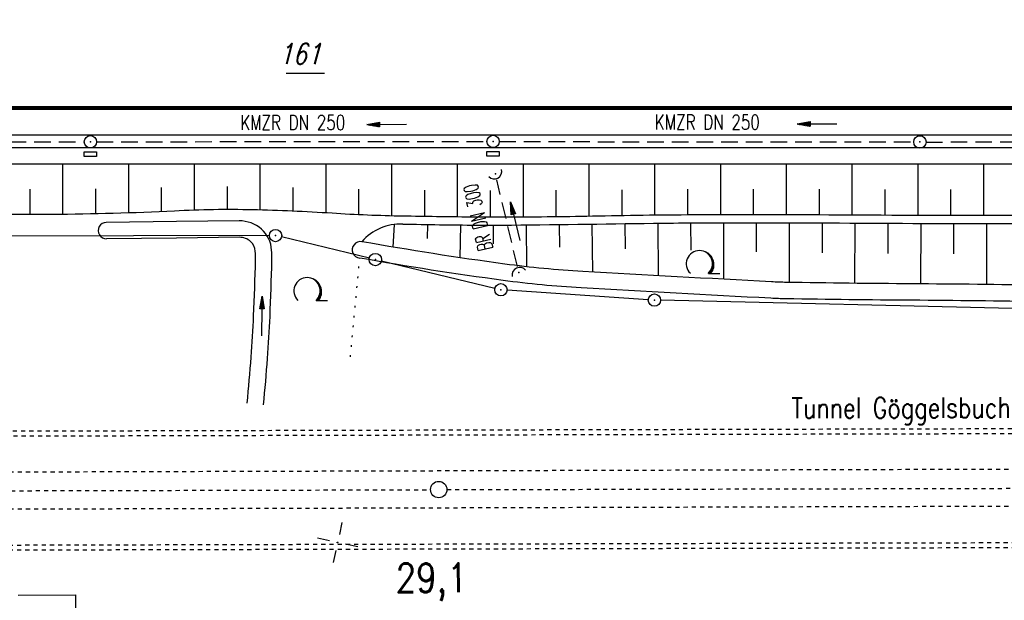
# Model space of a CAD drawing. Extents: x 0 to 1135, y 0 to 420.
# Tile 8 of 61: x 168 to 288, y 140 to 211. Entities that reach past the tile are written whole.
import ezdxf
from ezdxf.enums import TextEntityAlignment as Align

# ---------------------------------------------------------------- set-up
doc = ezdxf.new("R2010")
doc.units = 0
doc.header["$LTSCALE"] = 2
doc.header["$MEASUREMENT"] = 0
for name, pattern in [('ACAD_ISO03W100', [0.5, 0.25, -0.25]), ('ACAD_ISO05W100', [0.5, 0.25, -0.25]), ('AUSGEZOGEN', [0]), ('GESTRICH-X2', [1.5, 1, -0.5]), ('PUNKTX2_STR', [0.6, 0.1, -0.5])]:
    doc.linetypes.add(name, pattern=pattern)
doc.layers.get('0').update_dxf_attribs({"color": 8, "linetype": 'AUSGEZOGEN'})
for name, color, linetype in [('Bahnachse', 7, 'CONTINUOUS'), ('BOESCHG', 8, 'AUSGEZOGEN'), ('DURCHL', 200, 'GESTRICH-X2'), ('FBRTOP', 8, 'AUSGEZOGEN'), ('FLSTNR-BAB', 7, 'AUSGEZOGEN'), ('Gleisachsen', 7, 'CONTINUOUS'), ('GRENZL-BAB', 7, 'AUSGEZOGEN'), ('GRENZP-BAB', 7, 'AUSGEZOGEN'), ('KANAL', 200, 'GESTRICH-X2'), ('MULDE', 8, 'AUSGEZOGEN'), ('NETZ', 250, 'AUSGEZOGEN'), ('NUTZUNG', 8, 'PUNKTX2_STR'), ('PFEIL', 200, 'CONTINUOUS'), ('PFEILTOP', 8, 'AUSGEZOGEN'), ('SCHSYMBOL', 200, 'AUSGEZOGEN'), ('TEXTO', 200, 'CONTINUOUS'), ('TUNNEL', 15, 'CONTINUOUS'), ('WALD', 8, 'AUSGEZOGEN'), ('Wege', 15, 'CONTINUOUS')]:
    doc.layers.add(name, color=color, linetype=linetype)
doc.styles.add('ROMANS', font='romans.shx', dxfattribs={"width": 0.8})

# ---------------------------------------------------------------- blocks, each defined once
blk = doc.blocks.new('IKR')
at = {"color": 0}
for p, q in [((0, 1), (0, 2.5)), ((-2.5, 0), (-1, 0)), ((1, 0), (2.5, 0)), ((0, -2.5), (0, -1))]:
    blk.add_line(p, q, dxfattribs=at)
blk.add_circle((0, 0), 0.05, dxfattribs=at)
blk.add_point((0, 0), dxfattribs=at)
blk = doc.blocks.new('GST')
at = {"color": 0}
blk.add_circle((0, 0), 0.75, dxfattribs=at)
blk.add_point((0, 0), dxfattribs=at)
blk = doc.blocks.new('10')
blk.add_blockref('GST', (0, 0))
blk = doc.blocks.new('42')
at = {"color": 0}
blk.add_arc((-0.02, -0.31), 0.91, 12.5363, 167.4637, dxfattribs=at)
blk.add_point((0, 0), dxfattribs=at)
blk = doc.blocks.new('17')
blk.add_lwpolyline([(-0.76, -1.22), (0.75, -1.22), (0.75, -1.8), (-0.76, -1.8)], close=True)
blk.add_blockref('GST', (0, 0))
blk = doc.blocks.new('PFEIL2')
at = {"color": 0}
for p, q in [((0.88, 0), (-2.4, -0.01)), ((0.88, -0.27), (0.88, 0.28)), ((0.88, 0.28), (2.43, 0.01)), ((0.91, 0.27), (0.88, 0.26)), ((0.97, 0.26), (0.88, 0.25)), ((1.02, 0.25), (0.88, 0.23)), ((1.07, 0.24), (0.88, 0.21)), ((1.13, 0.23), (0.88, 0.19)), ((1.18, 0.22), (0.88, 0.17)), ((1.24, 0.21), (0.88, 0.15)), ((1.29, 0.21), (0.88, 0.14)), ((1.34, 0.2), (0.88, 0.12)), ((1.4, 0.19), (0.88, 0.1)), ((1.45, 0.18), (0.88, 0.08)), ((1.51, 0.17), (0.88, 0.06)), ((1.56, 0.16), (0.88, 0.04)), ((1.61, 0.15), (0.88, 0.02)), ((1.67, 0.14), (0.88, 0.01)), ((1.72, 0.13), (0.88, -0.01)), ((1.78, 0.12), (0.88, -0.03)), ((1.83, 0.11), (0.88, -0.05)), ((1.88, 0.1), (0.88, -0.07)), ((1.94, 0.09), (0.88, -0.09)), ((2.05, 0.08), (0.88, -0.12)), ((1.99, 0.08), (0.88, -0.11)), ((2.1, 0.07), (0.88, -0.14)), ((2.15, 0.06), (0.88, -0.16)), ((2.21, 0.05), (0.88, -0.18)), ((2.26, 0.04), (0.88, -0.2)), ((2.32, 0.03), (0.88, -0.22)), ((2.37, 0.02), (0.88, -0.23)), ((2.42, 0.01), (0.88, -0.25)), ((2.43, 0.01), (0.88, -0.27))]:
    blk.add_line(p, q, dxfattribs=at)
blk = doc.blocks.new('LW')
at = {"color": 0}
blk.add_line((1.18, 0), (2.58, 0), dxfattribs=at)
for centre, radius, start, end in [((0.07, 1.19), 1.6, 312.7202, 226.7249), ((0.17, 1.08), 1.68, 321.1992, 68.9844), ((0.08, 1.13), 1.67, 319.2916, 65.2101)]:
    blk.add_arc(centre, radius, start, end, dxfattribs=at)

msp = doc.modelspace()

# ---------------------------------------------------------------- linework, layer by layer
at = {"layer": 'Bahnachse', "linetype": 'ACAD_ISO05W100'}
for points in [[(121.15, 153.51), (218.15, 153.74)], [(220.15, 153.75), (313.35, 153.97)]]:
    msp.add_lwpolyline(points, dxfattribs=at)
at = {"layer": 'Bahnachse', "linetype": 'Continuous'}
msp.add_circle((219.15, 153.76), 1, dxfattribs=at)
at = {"layer": 'BOESCHG'}
for p, q in [((173.45, 187.25), (173.45, 193.34)), ((181.45, 187.42), (181.45, 193.34)), ((189.45, 187.76), (189.45, 193.34)), ((197.45, 187.78), (197.45, 193.34)), ((205.45, 187.43), (205.45, 193.34)), ((213.45, 187.06), (213.45, 193.34)), ((221.45, 186.93), (221.45, 193.34)), ((229.45, 186.91), (229.45, 193.34)), ((237.45, 187.02), (237.45, 193.34)), ((245.45, 187.15), (245.45, 193.34)), ((253.45, 187.19), (253.45, 193.34)), ((261.45, 187.19), (261.45, 193.34)), ((269.45, 187.16), (269.45, 193.34)), ((277.45, 187.11), (277.45, 193.34)), ((285.45, 187.11), (285.45, 193.34)), ((185.45, 187.58), (185.45, 190.46)), ((193.45, 187.83), (193.45, 190.58)), ((201.45, 187.64), (201.45, 190.49)), ((169.45, 187.24), (169.45, 190.29)), ((177.45, 187.31), (177.45, 190.32)), ((209.45, 187.2), (209.45, 190.27)), ((217.45, 186.99), (217.45, 190.16)), ((225.45, 186.9), (225.45, 190.12)), ((233.45, 186.95), (233.45, 190.14)), ((241.45, 187.09), (241.45, 190.21)), ((249.45, 187.18), (249.45, 190.26)), ((257.45, 187.19), (257.45, 190.26)), ((265.45, 187.18), (265.45, 190.26)), ((273.45, 187.13), (273.45, 190.23)), ((281.45, 187.11), (281.45, 190.22)), ((213.74, 185.99), (213.56, 183.24)), ((217.8, 184.26), (217.82, 185.98)), ((221.77, 181.94), (221.82, 185.92)), ((225.83, 183.62), (225.82, 185.89)), ((229.88, 180.84), (229.82, 185.93)), ((233.86, 183.22), (233.82, 185.98)), ((237.9, 180.2), (237.82, 186.03)), ((241.86, 183.03), (241.82, 186.09)), ((245.9, 179.75), (245.82, 186.14)), ((249.84, 182.86), (249.82, 186.18)), ((253.83, 179.32), (253.82, 186.19)), ((257.82, 182.65), (257.82, 186.19)), ((261.8, 178.94), (261.82, 186.19)), ((265.81, 182.53), (265.82, 186.18)), ((269.77, 178.83), (269.82, 186.15)), ((273.8, 182.46), (273.82, 186.13)), ((277.8, 178.76), (277.82, 186.11)), ((281.82, 182.42), (281.82, 186.11)), ((285.83, 178.69), (285.82, 186.11))]:
    msp.add_line(p, q, dxfattribs=at)
for points in [[(77.84, 187.53, -0.001412), (78.98, 187.58, -0.003834), (79.4, 187.6, -0.000011), (82, 187.67, -0.00032), (82.09, 187.67, -0.000187), (88.1, 187.83, 0.000449), (94.11, 187.99, 0.000027), (94.27, 188, 0.000001), (102.18, 188.21, 0.000121), (109.37, 188.41, -0.000076), (120.76, 188.73, -0.024953), (143.11, 188.23, 0.01921), (172.13, 187.24, 0.011672), (187, 187.66, -0.018262), (196.51, 187.8, -0.010757), (206.17, 187.38, 0.012049), (214.79, 187.03, 0.001472), (222.97, 186.92, 0.003103), (226.85, 186.9, 0.004886), (237.85, 187.02, -0.004363), (250.16, 187.18, -0.002612), (270.41, 187.15, 0.002576), (290.94, 187.12, 0.00157)], [(346.78, 187.49, -0.000027), (393.68, 187.51, -0.002527)], [(214.78, 186.03, 0.001939), (223.72, 185.9, 0.00554), (226.85, 185.9, 0.000689), (245.28, 186.13, -0.002603), (250.16, 186.18, -0.002612), (270.41, 186.15, 0.002576), (290.94, 186.12, 0.00157), (317.69, 186.3, -0.001525), (345.22, 186.49, -0.000825), (346.78, 186.49, -0.000027), (393.68, 186.51, -0.002527), (401.3, 186.48, -0.000938), (421.82, 186.24)]]:
    msp.add_lwpolyline(points, format="xyb", dxfattribs=at)
msp.add_arc((214.51, 179.83), 6.21, 87.5429, 139.1651, dxfattribs=at)
at = {"layer": 'DURCHL'}
msp.add_line((228.72, 180.88), (226.22, 191.4), dxfattribs=at)
at = {"layer": 'FBRTOP', "const_width": 0.5}
msp.add_lwpolyline([(47.23, 200.13), (122.23, 200.13), (322.23, 200.13), (472.23, 200.13), (647.23, 200.13), (679.18, 200.13)], dxfattribs=at)
at = {"layer": 'FBRTOP'}
msp.add_lwpolyline([(47.23, 196.88), (122.23, 196.88), (322.23, 196.88), (413.45, 196.88)], dxfattribs=at)
at = {"layer": 'FLSTNR-BAB'}
msp.add_line((200.59, 204.37), (205.24, 204.37), dxfattribs=at)
at = {"layer": 'Gleisachsen', "linetype": 'ACAD_ISO03W100'}
for points in [[(135.94, 155.82), (331.33, 156.38)], [(135.94, 151.31), (331.34, 151.88)]]:
    msp.add_lwpolyline(points, dxfattribs=at)
at = {"layer": 'GRENZL-BAB'}
for p, q in [((198.55, 184.64), (94.84, 184.43)), ((210.71, 181.9), (200.03, 184.47)), ((225.99, 178.22), (212.17, 181.54)), ((244.63, 176.84), (227.46, 177.99)), ((298.3, 175.56), (246.13, 176.77))]:
    msp.add_line(p, q, dxfattribs=at)
at = {"layer": 'KANAL'}
for p, q in [((124.96, 196.05), (176.04, 196.04)), ((177.54, 196.04), (225.02, 196.07)), ((226.52, 196.06), (276.92, 196.01)), ((278.42, 196), (324.11, 196.17))]:
    msp.add_line(p, q, dxfattribs=at)
at = {"layer": 'MULDE'}
for points in [[(43.1, 195.35, -0.00253), (43.54, 195.35, -0.000382), (57.52, 195.35, 0.000267), (77.45, 195.34), (122.23, 195.34), (322.23, 195.34, 0.000002), (347.99, 195.34), (424.26, 195.34)], [(77.45, 193.34), (122.23, 193.34), (322.23, 193.34, 0.000002), (347.99, 193.34), (414.18, 193.34)], [(197.84, 164.07, 0.00673), (198.33, 169.71, 0.007479), (198.63, 174.8, 0.004262), (198.86, 181.62, 0.0248), (198.83, 182.88, 0.195557), (197.59, 185.41, 0.186199), (194.89, 186.42), (187.24, 186.33), (178.72, 186.24)], [(195.85, 164.27, 0.00673), (196.34, 169.86, 0.007479), (196.63, 174.89, 0.004262), (196.87, 181.67, 0.0248), (196.84, 182.74, 0.195557), (196.26, 183.91, 0.186199), (194.91, 184.42), (187.26, 184.33), (178.74, 184.24)], [(417.03, 183.19, 0.00381), (401.83, 183.13, 0.007558), (394.17, 182.92, 0.000445), (371.67, 181.95, 0.003776), (369.02, 181.81, 0.009604), (361.45, 181.22, 0.005767), (348.86, 179.84, 0.048739), (340.59, 178.01, -0.072684), (334.97, 177.04, -0.037314), (328.17, 177.38, 0.025673), (318.31, 178.1, 0.000503), (301.62, 178.44, 0.000934), (292.63, 178.59, 0.002222), (276.72, 178.77, -0.002314), (261.45, 178.94, -0.009345), (259.61, 179.01, -0.000747), (236.67, 180.27, -0.019388), (227.18, 181.17, -0.010509), (209.82, 183.89)], [(334.61, 175.02, -0.034622), (328.22, 175.37, 0.025694), (318.23, 176.1, 0.000496), (301.49, 176.44, 0.000933), (292.6, 176.59, 0.002223), (276.69, 176.77, -0.002309), (261.39, 176.95, -0.009349), (259.54, 177.01, -0.000748), (236.48, 178.28, -0.019387), (226.97, 179.18, -0.010499), (209.55, 181.9)]]:
    msp.add_lwpolyline(points, format="xyb", dxfattribs=at)
for centre, start, end in [((178.73, 185.24), 90.597, 270.6826), ((209.63, 182.9), 79.3258, 265.3308)]:
    msp.add_arc(centre, 1, start, end, dxfattribs=at)
at = {"layer": 'NUTZUNG'}
msp.add_line((208.41, 169.91), (209.55, 181.9), dxfattribs=at)
at = {"layer": 'TUNNEL', "linetype": 'ACAD_ISO03W100'}
for p, q in [((128.35, 160.79), (331.32, 161.28)), ((131.42, 160.19), (331.32, 160.68)), ((331.36, 147.38), (131.41, 146.89)), ((331.36, 146.78), (128.29, 146.29))]:
    msp.add_line(p, q, dxfattribs=at)
at = {"layer": 'Wege', "linetype": 'Continuous'}
for p in [(168.01, 140.94), (175.18, 111.44)]:
    msp.add_line(p, (175.01, 140.98), dxfattribs=at)

# ---------------------------------------------------------------- block references
at = {"layer": 'GRENZP-BAB'}
for p in [(199.3, 184.64), (211.44, 181.72), (226.72, 178.04), (245.38, 176.79)]:
    msp.add_blockref('GST', p, dxfattribs=at)
at = {"layer": 'NETZ', "rotation": 167.8412}
msp.add_blockref('IKR', (206.85, 147.33), dxfattribs=at)
at = {"layer": 'PFEIL'}
for p, rotation in [((212.83, 198.15), 180.0532655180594), ((265.19, 198.21), 179.9292655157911), ((228.44, 186.37), 103.3350655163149)]:
    msp.add_blockref('PFEIL2', p, dxfattribs=dict(at, rotation=rotation))
at = {"layer": 'PFEILTOP', "rotation": 88.50680317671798}
msp.add_blockref('PFEIL2', (197.63, 174.84), dxfattribs=at)
at = {"layer": 'SCHSYMBOL'}
for name, p, rotation in [('17', (176.78, 196.03), 1.836947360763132e-05), ('17', (225.77, 196.07), 1.836947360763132e-05), ('10', (277.68, 196.01), 1.836947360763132e-05), ('42', (226.04, 192.14), 209.1727568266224), ('42', (228.88, 180.15), 24.63876140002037)]:
    msp.add_blockref(name, p, dxfattribs=dict(at, rotation=rotation))
at = {"layer": 'WALD'}
for p in [(250.78, 180.02), (203.06, 176.73)]:
    msp.add_blockref('LW', p, dxfattribs=at)

# ---------------------------------------------------------------- texts
at = {"layer": 'Bahnachse', "linetype": 'Continuous', "style": 'ROMANS', "oblique": 0, "width": 0.8334}
msp.add_text('29,1', height=3.5, rotation=0.1393, dxfattribs=at).set_placement((213.91, 141.27))
at = {"layer": 'FLSTNR-BAB', "style": 'ROMANS', "oblique": 15, "width": 0.8}
msp.add_text('161', height=2.5, dxfattribs=at).set_placement((199.68, 205.47))
at = {"layer": 'TEXTO', "style": 'ROMANS'}
for s, rotation, width, p in [('KMZR DN 250', 0.0533, 0.75, (201.39, 197.48)), ('KMZR DN 250', 359.9293, 0.75, (251.81, 197.53)), ('BR DN 300', 103.3351, 0.6, (224.81, 187.05))]:
    msp.add_text(s, height=1.8, rotation=rotation, dxfattribs=dict(at, width=width)).set_placement(p, align=Align.CENTER)
at = {"layer": 'TUNNEL', "linetype": 'Continuous', "style": 'ROMANS', "oblique": 360, "width": 0.8}
msp.add_text('Tunnel Göggelsbuch', height=2.5, rotation=0.1393, dxfattribs=at).set_placement((262.07, 162.42))

doc.saveas('drawing.dxf')
